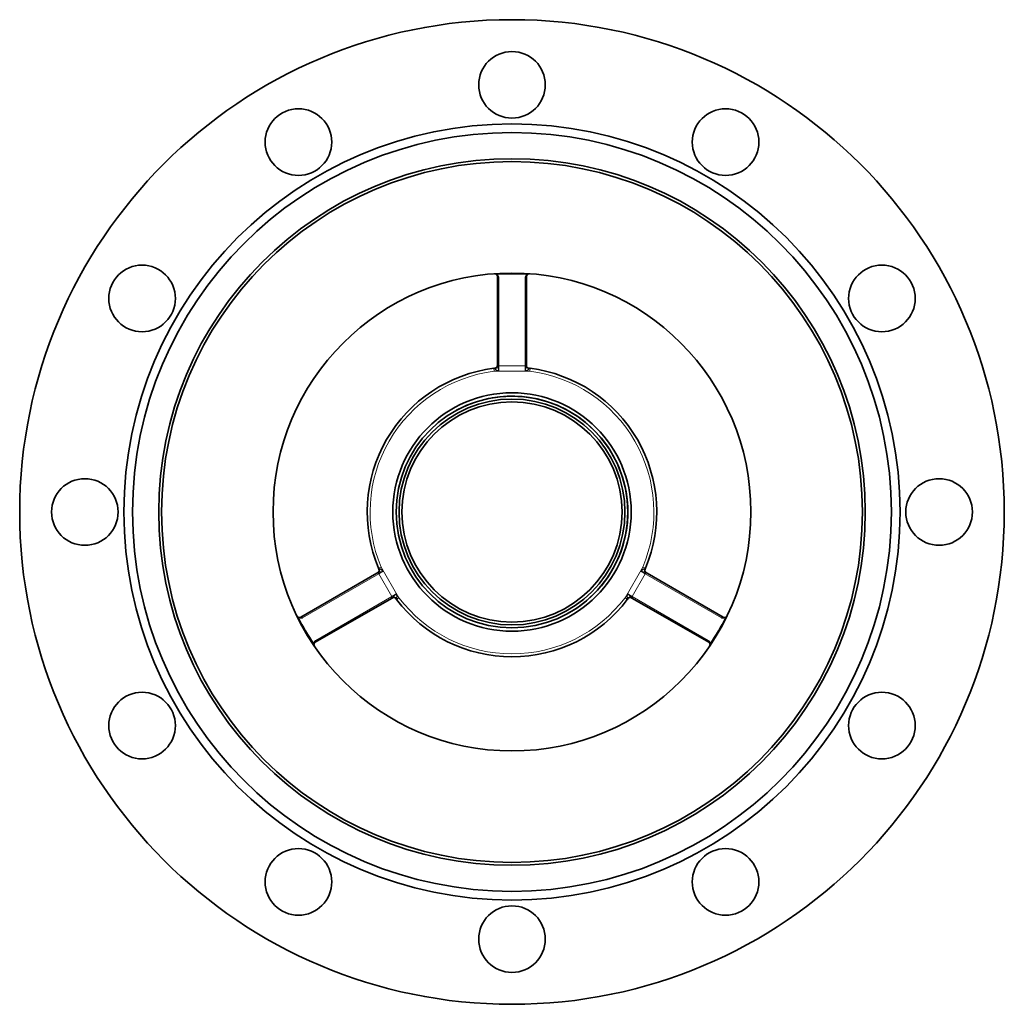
# Model space of a CAD drawing. Extents: x 121 to 804, y 87 to 806.
# Tile 3 of 7: x 338 to 508, y 309 to 479. Entities that reach past the tile are written whole.
import ezdxf

# ---------------------------------------------------------------- set-up
doc = ezdxf.new("R2010")
doc.units = 0

msp = doc.modelspace()

# ---------------------------------------------------------------- linework, layer by layer
at = {"color": 7, "lineweight": 35}
for p, q in [((420.98, 435.07), (420.98, 419.88)), ((425.98, 435.07), (425.98, 419.88)), ((387.01, 376.23), (400.17, 383.82)), ((459.96, 376.23), (446.8, 383.82)), ((389.51, 371.9), (402.67, 379.49)), ((457.46, 371.9), (444.3, 379.49))]:
    msp.add_line(p, q, dxfattribs=at)
at = {"color": 7, "lineweight": 13}
for p, q in [((421.23, 434.84), (421.23, 419.64)), ((425.73, 434.84), (425.73, 419.64)), ((387.34, 376.13), (400.5, 383.72)), ((459.63, 376.13), (446.47, 383.72)), ((389.59, 372.23), (402.75, 379.83)), ((457.38, 372.23), (444.22, 379.83))]:
    msp.add_line(p, q, dxfattribs=at)
at = {"color": 7, "lineweight": 35, "ltscale": 0.009413}
for p, q in [((420.36, 419.2), (420.54, 419.22)), ((426.43, 419.22), (426.61, 419.2))]:
    msp.add_line(p, q, dxfattribs=at)
at = {"color": 7, "lineweight": 13, "ltscale": 0.025}
for p, q in [((420.36, 419.2), (420.42, 418.71)), ((426.55, 418.71), (426.61, 419.2))]:
    msp.add_line(p, q, dxfattribs=at)
at = {"color": 7, "lineweight": 13, "ltscale": 0.306546}
msp.add_line((420.42, 418.71), (426.55, 418.71), dxfattribs=at)
at = {"color": 7, "lineweight": 13, "ltscale": 0.004578}
for p, q in [((420.54, 419.22), (420.53, 419.13)), ((426.44, 419.13), (426.43, 419.22)), ((400.59, 384.59), (400.51, 384.53)), ((446.45, 384.53), (446.38, 384.59)), ((403.45, 379.44), (403.54, 379.47)), ((443.43, 379.47), (443.51, 379.44))]:
    msp.add_line(p, q, dxfattribs=at)
at = {"color": 7, "lineweight": 35, "ltscale": 0.016724}
for p, q in [((420.98, 419.54), (420.98, 419.88)), ((425.98, 419.54), (425.98, 419.88))]:
    msp.add_line(p, q, dxfattribs=at)
at = {"color": 7, "lineweight": 13, "ltscale": 0.225}
for p, q in [((421.23, 419.64), (425.73, 419.64)), ((402.75, 379.83), (400.5, 383.72)), ((446.47, 383.72), (444.22, 379.83))]:
    msp.add_line(p, q, dxfattribs=at)
at = {"color": 7, "lineweight": 13, "ltscale": 0.043839}
for p, q in [((421.23, 418.76), (421.23, 419.64)), ((425.73, 418.76), (425.73, 419.64)), ((401.26, 384.16), (400.5, 383.72)), ((445.71, 384.16), (446.47, 383.72)), ((403.51, 380.27), (402.75, 379.83)), ((443.46, 380.27), (444.22, 379.83))]:
    msp.add_line(p, q, dxfattribs=at)
at = {"color": 7, "lineweight": 13, "ltscale": 0.024999}
for p, q in [((400.9, 384.9), (400.44, 384.71)), ((446.53, 384.71), (446.07, 384.9))]:
    msp.add_line(p, q, dxfattribs=at)
at = {"color": 7, "lineweight": 35, "ltscale": 0.009412}
msp.add_line((400.51, 384.53), (400.44, 384.71), dxfattribs=at)
at = {"color": 7, "lineweight": 13, "ltscale": 0.306545}
for p, q in [((403.97, 379.59), (400.9, 384.9)), ((446.07, 384.9), (443, 379.59))]:
    msp.add_line(p, q, dxfattribs=at)
at = {"color": 7, "lineweight": 35, "ltscale": 0.009411}
for p, q in [((446.53, 384.71), (446.45, 384.53)), ((403.57, 379.29), (403.45, 379.44)), ((443.51, 379.44), (443.4, 379.29))]:
    msp.add_line(p, q, dxfattribs=at)
at = {"color": 7, "lineweight": 35, "ltscale": 0.016723}
for p, q in [((400.46, 383.99), (400.17, 383.82)), ((446.51, 383.99), (446.8, 383.82)), ((402.96, 379.66), (402.67, 379.49)), ((444.01, 379.66), (444.3, 379.49))]:
    msp.add_line(p, q, dxfattribs=at)
at = {"color": 7, "lineweight": 13, "ltscale": 0.025001}
for p, q in [((403.57, 379.29), (403.97, 379.59)), ((443, 379.59), (443.4, 379.29))]:
    msp.add_line(p, q, dxfattribs=at)
at = {"color": 7, "lineweight": 13}
for points in [[(420.53, 419.13), (420.53, 419.12), (420.54, 419.11), (420.54, 419.1), (420.54, 419.09), (420.55, 419.08), (420.56, 419.06), (420.57, 419.05), (420.58, 419.04), (420.59, 419.02), (420.61, 419.01), (420.64, 418.99), (420.67, 418.97), (420.69, 418.96), (420.72, 418.94), (420.75, 418.93), (420.8, 418.9), (420.87, 418.88), (420.94, 418.85), (421.01, 418.83), (421.06, 418.82), (421.16, 418.79), (421.23, 418.76)], [(420.98, 419.54), (420.99, 419.53), (420.99, 419.51), (420.99, 419.5), (421, 419.48), (421.01, 419.46), (421.03, 419.41), (421.06, 419.33), (421.1, 419.24), (421.11, 419.18), (421.13, 419.12), (421.15, 419.06), (421.18, 418.97), (421.2, 418.91), (421.23, 418.76)], [(425.73, 418.76), (425.76, 418.85), (425.79, 418.96), (425.8, 419.02), (425.83, 419.1), (425.85, 419.18), (425.88, 419.26), (425.9, 419.31), (425.94, 419.41), (425.96, 419.46), (425.97, 419.48), (425.98, 419.51), (425.98, 419.52), (425.98, 419.53), (425.98, 419.54)], [(425.73, 418.76), (425.8, 418.78), (425.9, 418.81), (425.95, 418.83), (426.03, 418.85), (426.09, 418.87), (426.15, 418.9), (426.2, 418.92), (426.26, 418.95), (426.28, 418.96), (426.31, 418.98), (426.33, 418.99), (426.35, 419.01), (426.37, 419.02), (426.39, 419.04), (426.41, 419.06), (426.42, 419.07), (426.42, 419.08), (426.43, 419.09), (426.43, 419.1), (426.44, 419.12), (426.44, 419.13)], [(401.26, 384.16), (401.21, 384.21), (401.13, 384.28), (401.09, 384.32), (401.03, 384.37), (400.98, 384.42), (400.93, 384.46), (400.89, 384.49), (400.84, 384.52), (400.81, 384.54), (400.79, 384.55), (400.76, 384.57), (400.74, 384.58), (400.72, 384.59), (400.69, 384.59), (400.67, 384.6), (400.65, 384.6), (400.64, 384.6), (400.63, 384.6), (400.61, 384.6), (400.6, 384.59), (400.59, 384.59)], [(446.38, 384.59), (446.37, 384.59), (446.36, 384.6), (446.35, 384.6), (446.34, 384.6), (446.32, 384.6), (446.31, 384.6), (446.29, 384.6), (446.27, 384.59), (446.26, 384.59), (446.24, 384.58), (446.21, 384.57), (446.18, 384.55), (446.15, 384.54), (446.12, 384.52), (446.1, 384.5), (446.05, 384.47), (445.99, 384.42), (445.94, 384.38), (445.88, 384.32), (445.84, 384.29), (445.77, 384.22), (445.71, 384.16)], [(401.26, 384.16), (401.17, 384.14), (401.06, 384.11), (401, 384.1), (400.92, 384.08), (400.84, 384.06), (400.76, 384.04), (400.7, 384.03), (400.6, 384.02), (400.55, 384.01), (400.52, 384.01), (400.49, 384), (400.48, 384), (400.47, 383.99), (400.46, 383.99)], [(446.51, 383.99), (446.5, 384), (446.48, 384), (446.47, 384), (446.45, 384.01), (446.42, 384.01), (446.37, 384.02), (446.29, 384.03), (446.19, 384.05), (446.13, 384.06), (446.02, 384.08), (445.95, 384.1), (445.8, 384.14), (445.71, 384.16)], [(402.96, 379.66), (402.97, 379.67), (402.98, 379.68), (402.99, 379.69), (403, 379.71), (403.02, 379.73), (403.05, 379.77), (403.1, 379.83), (403.16, 379.91), (403.2, 379.95), (403.28, 380.04), (403.33, 380.09), (403.44, 380.2), (403.51, 380.27)], [(403.54, 379.47), (403.55, 379.48), (403.56, 379.49), (403.57, 379.5), (403.57, 379.51), (403.58, 379.52), (403.59, 379.53), (403.59, 379.55), (403.6, 379.56), (403.6, 379.58), (403.61, 379.6), (403.61, 379.64), (403.61, 379.67), (403.61, 379.7), (403.61, 379.73), (403.61, 379.76), (403.6, 379.82), (403.59, 379.89), (403.58, 379.96), (403.56, 380.04), (403.55, 380.09), (403.53, 380.19), (403.51, 380.27)], [(443.46, 380.27), (443.44, 380.2), (443.42, 380.1), (443.41, 380.05), (443.39, 379.97), (443.38, 379.9), (443.37, 379.84), (443.36, 379.78), (443.36, 379.72), (443.36, 379.69), (443.36, 379.66), (443.36, 379.64), (443.36, 379.61), (443.37, 379.59), (443.37, 379.56), (443.38, 379.54), (443.38, 379.52), (443.39, 379.51), (443.4, 379.5), (443.41, 379.49), (443.42, 379.48), (443.43, 379.47)], [(443.46, 380.27), (443.52, 380.2), (443.61, 380.12), (443.65, 380.08), (443.7, 380.02), (443.76, 379.96), (443.82, 379.89), (443.85, 379.85), (443.92, 379.77), (443.95, 379.73), (443.96, 379.71), (443.99, 379.68), (444, 379.67), (444, 379.67), (444.01, 379.66)]]:
    msp.add_lwpolyline(points, dxfattribs=at)
at = {"color": 7, "lineweight": 35}
for centre, radius in [((423.48, 394.4), 85), ((423.48, 468.15), 5.75), ((386.61, 458.27), 5.75), ((460.36, 458.27), 5.75), ((423.48, 394.4), 67), ((423.48, 394.4), 65.5), ((423.48, 394.4), 61), ((423.48, 394.4), 60.5), ((359.61, 431.27), 5.75), ((487.35, 431.27), 5.75), ((423.48, 394.4), 41.25), ((423.48, 394.4), 20.58), ((423.48, 394.4), 20), ((423.48, 394.4), 19.5), ((423.48, 394.4), 19.5), ((423.48, 394.4), 19), ((349.73, 394.4), 5.75), ((497.23, 394.4), 5.75), ((359.61, 357.52), 5.75), ((487.35, 357.52), 5.75), ((386.61, 330.53), 5.75), ((460.36, 330.53), 5.75), ((423.48, 320.65), 5.75)]:
    msp.add_circle(centre, radius, dxfattribs=at)
for centre, radius, start, end in [((420.48, 435.04), 0.5, 16.1311, 94.2219), ((426.48, 435.04), 0.5, 85.7781, 163.869), ((420.58, 435.05), 0.404, 3.7337, 18.7068), ((426.39, 435.05), 0.404, 161.2935, 176.2657), ((423.48, 394.4), 25, 97.1877, 202.8123), ((420.48, 419.72), 0.5, 276.7563, 360), ((426.48, 419.72), 0.5, 180, 263.2437), ((423.48, 394.4), 25, 337.1877, 82.8123), ((423.48, 394.4), 20, 298.6479, 118.6479), ((400.05, 384.33), 0.5, 300, 23.2437), ((446.91, 384.33), 0.5, 156.7563, 240), ((403.05, 379.14), 0.5, 36.7563, 120), ((423.48, 394.4), 25, 217.1877, 322.8123), ((443.91, 379.14), 0.5, 60, 143.2437), ((386.79, 376.68), 0.5, 205.7781, 283.869), ((386.83, 376.59), 0.404, 281.2935, 296.2657), ((460.14, 376.59), 0.404, 243.7343, 258.7065), ((460.18, 376.68), 0.5, 256.1311, 334.2219), ((389.79, 371.48), 0.5, 136.1311, 214.2219), ((389.73, 371.56), 0.404, 123.7344, 138.7065), ((457.24, 371.56), 0.404, 41.2935, 56.2657), ((457.18, 371.48), 0.5, 325.7781, 43.869)]:
    msp.add_arc(centre, radius, start, end, dxfattribs=at)
at = {"color": 7, "lineweight": 13}
for centre, radius, start, end in [((420.51, 434.79), 0.751, 55.2577, 94.4241), ((420.9, 435.6), 0.194, 234.186, 280.6717), ((423.48, 396.74), 38.75, 86.2252, 93.7748), ((420.48, 434.8), 0.75, 16.1311, 53.233), ((426.48, 434.8), 0.75, 126.7671, 163.8689), ((426.46, 434.79), 0.751, 85.5762, 124.7422), ((426.07, 435.6), 0.194, 259.3627, 305.8287), ((420.61, 434.82), 0.622, 1.7719, 17.9828), ((426.36, 434.82), 0.622, 162.0173, 178.2278), ((423.48, 394.4), 24.5, 97.1877, 202.8123), ((423.47, 382.45), 36.38, 93.5174, 94.8051), ((423.5, 382.45), 36.38, 85.1949, 86.4826), ((423.48, 394.4), 24.5, 337.1877, 82.8123), ((433.82, 400.39), 36.38, 205.1949, 206.4826), ((413.15, 400.39), 36.38, 333.5175, 334.8051), ((433.84, 400.35), 36.38, 213.5175, 214.8051), ((423.48, 394.4), 24.5, 217.1877, 322.8123), ((413.13, 400.35), 36.38, 325.1949, 326.4826), ((387.02, 376.78), 0.751, 205.9486, 244.7505), ((386.51, 376.04), 0.194, 19.3283, 65.814), ((386.99, 376.79), 0.75, 246.7671, 283.8689), ((421.46, 393.23), 38.75, 206.2252, 213.7748), ((387.04, 376.67), 0.622, 282.0173, 298.2278), ((425.51, 393.23), 38.75, 326.2252, 333.7748), ((459.93, 376.67), 0.622, 241.7722, 257.9827), ((459.98, 376.79), 0.75, 256.1311, 293.233), ((459.95, 376.78), 0.751, 295.2577, 334.4241), ((460.46, 376.04), 0.194, 114.186, 160.6717), ((390, 371.62), 0.751, 175.2494, 214.048), ((389.99, 371.6), 0.75, 136.1311, 173.233), ((389.1, 371.56), 0.194, 354.186, 40.6717), ((389.91, 371.7), 0.622, 121.7722, 137.9827), ((457.05, 371.7), 0.622, 42.0173, 58.2278), ((456.98, 371.6), 0.75, 6.7671, 43.8689), ((456.97, 371.62), 0.751, 325.5762, 4.7422), ((457.87, 371.56), 0.194, 139.3283, 185.814)]:
    msp.add_arc(centre, radius, start, end, dxfattribs=at)
for centre, major_axis, ratio, start_param, end_param in [((421.2, 435.25), (0.24, 0.069), 0.9313, 3.141593, 4.449281), ((421.23, 435.07), (0.25, 0), 0.936107, 3.141593, 4.712389), ((425.73, 435.07), (-0.25, 0), 0.936107, 1.570796, 3.141593), ((425.76, 435.25), (0.24, -0.069), 0.9313, 4.975503, 6.283189), ((420.48, 419.54), (0.5, 0), 0.819539, 4.810741, 6.283185), ((421.23, 419.88), (0.25, 0), 0.936107, 3.141593, 4.712389), ((425.73, 419.88), (-0.25, 0), 0.936107, 1.570796, 3.141593), ((426.48, 419.54), (0.5, 0), 0.819539, 3.141593, 4.614037), ((400.21, 384.42), (0.25, -0.433), 0.819539, 6.283185, 7.75563), ((446.76, 384.42), (-0.25, -0.433), 0.819539, 4.81074, 6.283185), ((400.29, 383.61), (0.125, -0.217), 0.936107, 1.570796, 3.141593), ((446.67, 383.61), (-0.125, -0.217), 0.936107, 3.141593, 4.712389), ((402.54, 379.71), (-0.125, 0.217), 0.936107, 3.141593, 4.712389), ((403.21, 379.23), (0.25, -0.433), 0.819539, 1.669148, 3.141593), ((443.76, 379.23), (-0.25, -0.433), 0.819539, 3.141593, 4.614037), ((444.42, 379.71), (0.125, 0.217), 0.936107, 1.570796, 3.141593), ((386.97, 375.95), (0.06, -0.243), 0.9313, 1.83391, 3.141596), ((387.13, 376.01), (0.125, -0.217), 0.936107, 1.570796, 3.141593), ((459.83, 376.01), (-0.125, -0.217), 0.936107, 3.141593, 4.712389), ((460, 375.95), (-0.06, -0.243), 0.9313, 3.141593, 4.449281), ((389.25, 372), (0.18, -0.173), 0.9313, 0, 1.307688), ((389.38, 372.11), (-0.125, 0.217), 0.936107, 3.141593, 4.712389), ((457.58, 372.11), (0.125, 0.217), 0.936107, 1.570796, 3.141593), ((457.72, 372), (0.18, 0.173), 0.9313, 1.83391, 3.141596)]:
    msp.add_ellipse(centre, major_axis=major_axis, ratio=ratio, start_param=start_param, end_param=end_param, dxfattribs=at)

doc.saveas('drawing.dxf')
